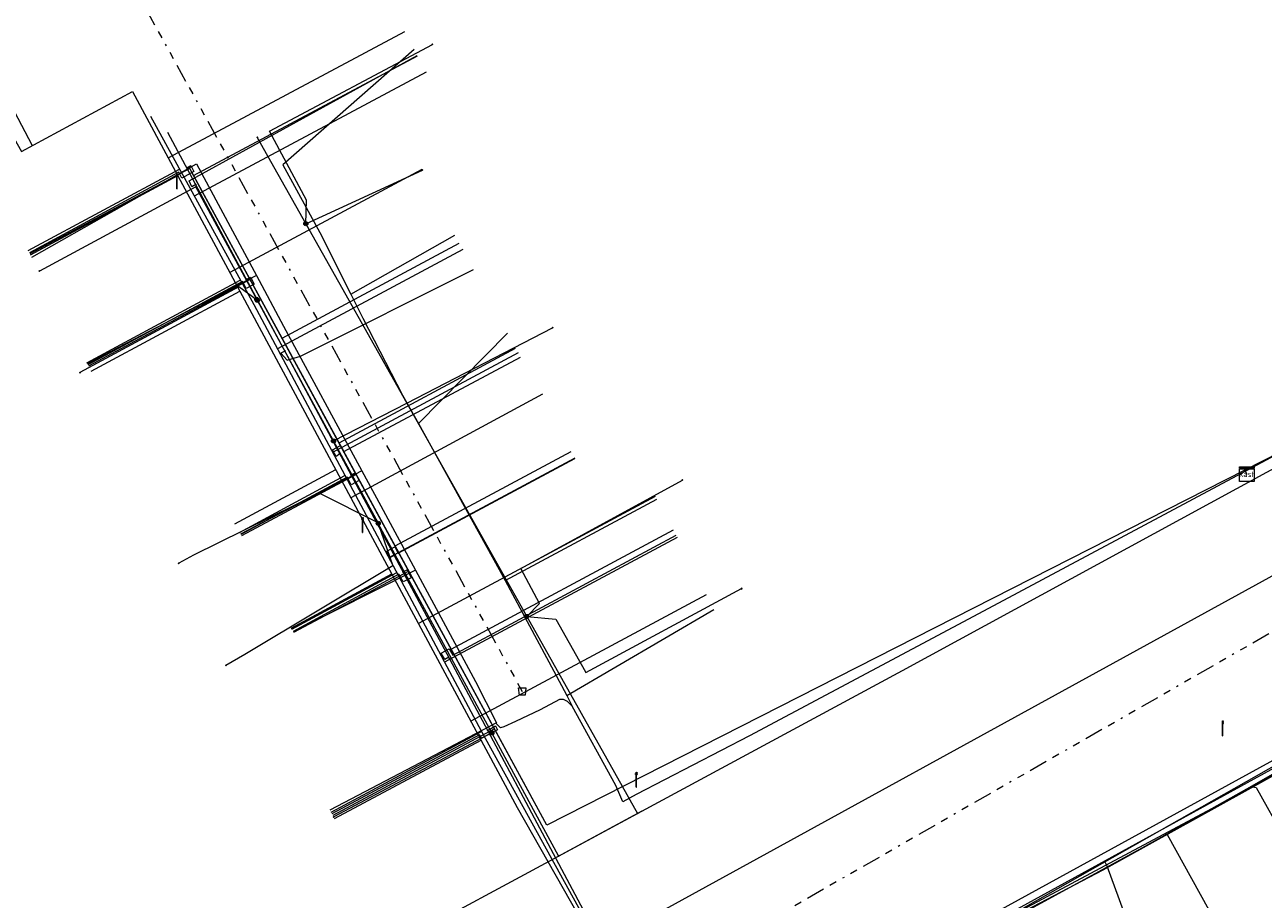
# Model space of a CAD drawing. Header units: metres. Extents: x 154975 to 155642, y 461260 to 461877.
# Tile 20 of 95: x 155309 to 155376, y 461376 to 461423. Entities that reach past the tile are written whole.
import ezdxf
from ezdxf.enums import TextEntityAlignment as Align
from ezdxf.lldxf.tags import DXFTag

# ---------------------------------------------------------------- set-up
doc = ezdxf.new("R2010")
doc.units = ezdxf.units.M
doc.linetypes.add('RI-OVERIG-SO', pattern=[17, 5, -2, 2, -2, 0, -2, 2, -2])
for name, color, linetype, lineweight, true_color in [('B-WE-KL-DATA-G', 3, 'KL-DATA-SO', 18, 0x00ff00), ('B-WE-KL-DATA_HULPSTUK-S', 3, 'Continuous', 18, 0x00ff00), ('B-WE-KL-DATA_KABELBED-G', 3, 'Continuous', 18, 0x00ff00), ('B-WE-KL-DATA_MANTELBUIS-G', 3, 'Continuous', 18, 0x00ff00), ('B-WE-KL-ET_LS-G', 1, 'KL-LS-SO', 18, 0xff0000), ('B-WE-KL-ET_LS-S', 1, 'Continuous', 18, 0xff0000), ('B-WE-KL-GAS_HD-G', 30, 'KL-GAS_HD-SO', 18, 0xff7f00), ('B-WE-KL-GAS_LD-G', 30, 'KL-GAS_LD-SO', 18, 0xff7f00), ('B-WE-KL-WATER-G', 5, 'KL-WATER-SO', 18, 0x0000ff), ('B-WE-KL-WATER_HULPSTUK-S', 5, 'Continuous', 18, 0x0000ff), ('B-WE-RI-VRIJVERVAL-G', 6, 'RI-OVERIG-SO', 18, 0xff00ff), ('B-WE-RI-VRIJVERVAL_HULPSTUK-S', 6, 'Continuous', 18, 0xff00ff)]:
    doc.layers.add(name, color=color, linetype=linetype, lineweight=lineweight, true_color=true_color)
doc.styles.add('NLCS-ISO', font='NLCS-ISO.ttf')
tags = doc.linetypes.add('KL-DATA-SO', pattern='A,4,-1,[101,NLCS.SHX,S=0.5,R=0,X=0,Y=0],-1,4,-1,["D",Standard,S=1,R=0,X=-0.25,Y=-0.5],-1.5', length=12.5).pattern_tags.tags
tags[18] = DXFTag(74, 10)
tags = doc.linetypes.add('KL-GAS_HD-SO', pattern='A,4,-1,[69,NLCS.SHX,S=0.5,R=0,X=0,Y=0],-1,4,-1,["H",Standard,S=1,R=0,X=0,Y=-0.5],-2', length=13).pattern_tags.tags
tags[18] = DXFTag(74, 10)
tags = doc.linetypes.add('KL-GAS_LD-SO', pattern='A,4,-1,[69,NLCS.SHX,S=0.5,R=0,X=0,Y=0],-1,4,-1,["L",Standard,S=1,R=0,X=0.25,Y=-0.5],-2', length=13).pattern_tags.tags
tags[18] = DXFTag(74, 10)
tags = doc.linetypes.add('KL-LS-SO', pattern='A,4,-1,[103,NLCS.SHX,S=0.75,R=0,X=0,Y=0],-1,4,-1,["L",Standard,S=1,R=0,X=0,Y=-0.5],-2', length=13).pattern_tags.tags
tags[18] = DXFTag(74, 10)
doc.linetypes.add('KL-WATER-SO', pattern='A,7,-0.5,[168,NLCS.SHX,S=0.75,R=0,X=0.75,Y=0],-2', length=9.5)

# ---------------------------------------------------------------- blocks, each defined once
blk = doc.blocks.new('SKL-WTB_HULP_KAST-SO')
at = {"color": 0, "linetype": 'ByBlock', "lineweight": 18}
for points in [[(-2, 2), (2, 2), (2, 1.68), (-2, 1.68)], [(-2, 1.52), (2, 1.52), (2, -2), (-2, -2)]]:
    blk.add_lwpolyline(points, close=True, dxfattribs=at)
at = {"color": 0, "linetype": 'ByBlock', "lineweight": 18, "style": 'NLCS-ISO'}
blk.add_text('kast', height=1.5, dxfattribs=at).set_placement((0, 0), align=Align.MIDDLE_CENTER)
at = {"color": 0, "linetype": 'ByBlock', "lineweight": 18, "style": 'NLCS-ISO', "flags": 1}
for tag, p in [('TYPE', (2.5, 0)), ('OMSCHRIJVING', (2.5, -3)), ('LABEL', (2.5, -1.5))]:
    blk.add_attdef(tag, p, '', height=1, dxfattribs=at)
blk = doc.blocks.new('SKL-WTB_HULP_OVERIG-SO')
at = {"color": 0, "linetype": 'ByBlock', "lineweight": 18}
for points in [[(-0.14, 0.14), (0.14, -0.14)], [(0.14, 0.14), (-0.14, -0.14)]]:
    blk.add_lwpolyline(points, dxfattribs=at)
at = {"color": 0, "linetype": 'ByBlock', "lineweight": 18, "style": 'NLCS-ISO', "flags": 1}
for tag, p in [('TYPE', (1.5, 0)), ('OMSCHRIJVING', (1.5, -3)), ('LABEL', (1.5, -1.5))]:
    blk.add_attdef(tag, p, '', height=1, dxfattribs=at)
blk = doc.blocks.new('SKL-WTB_HULP_MOF-SO')
at = {"linetype": 'ByBlock', "lineweight": 18}
h = blk.add_hatch(color=0, dxfattribs=at)
h.dxf.hatch_style = 1
h.paths.add_polyline_path([(-0.5625, 0, 1), (0.5625, 0, 1)])
at = {"color": 0, "linetype": 'ByBlock', "lineweight": 18}
blk.add_circle((0, 0), 0.5625, dxfattribs=at)
at = {"color": 0, "linetype": 'ByBlock', "lineweight": 18, "style": 'NLCS-ISO', "flags": 1}
for tag, p in [('TYPE', (1.5, 0)), ('OMSCHRIJVING', (1.5, -3)), ('LABEL', (1.5, -1.5))]:
    blk.add_attdef(tag, p, '', height=1, dxfattribs=at)
blk = doc.blocks.new('SRI-HULP_AFVOER_OPVANG-SO')
at = {"color": 0, "linetype": 'ByBlock', "lineweight": 18}
blk.add_lwpolyline([(-0.75, -1), (-1, 1), (1, 1), (0.75, -1)], close=True, dxfattribs=at)
at = {"color": 0, "linetype": 'ByBlock', "lineweight": 18, "style": 'NLCS-ISO', "flags": 1}
for tag, p in [('TYPE', (1.5, 0)), ('OMSCHRIJVING', (1.5, -3)), ('LABEL', (1.5, -1.5))]:
    blk.add_attdef(tag, p, '', height=1, dxfattribs=at)
blk = doc.blocks.new('SKL-ET_LS_MAST-SO')
for p, q in [((-0.05, 2.07), (0.05, 2.07)), ((-0.05, -2), (0.05, -2))]:
    blk.add_line(p, q)
for points in [[(-0.18, 1.76), (-0.22, 1.76), (-0.22, 1.84), (-0.18, 1.84), (-0.18, 1.79)], [(-0.18, 1.49), (-0.22, 1.49), (-0.22, 1.57), (-0.18, 1.57), (-0.18, 1.52)], [(-0.18, 1.79), (-0.05, 1.79)], [(-0.18, 1.76), (-0.05, 1.76)], [(-0.18, 1.52), (-0.05, 1.52)], [(-0.18, 1.49), (-0.05, 1.49)], [(-0.05, -2), (-0.05, 2.07)], [(0.05, -2), (0.05, 2.07)], [(0.18, 1.92), (0.05, 1.92)], [(0.18, 1.89), (0.05, 1.89)], [(0.18, 1.66), (0.05, 1.66)], [(0.18, 1.63), (0.05, 1.63)], [(0.18, 1.39), (0.05, 1.39)], [(0.18, 1.36), (0.05, 1.36)], [(0.18, 1.89), (0.22, 1.89), (0.22, 1.97), (0.18, 1.97), (0.18, 1.92)], [(0.18, 1.63), (0.22, 1.63), (0.22, 1.71), (0.18, 1.71), (0.18, 1.66)], [(0.18, 1.36), (0.22, 1.36), (0.22, 1.44), (0.18, 1.44), (0.18, 1.39)]]:
    blk.add_lwpolyline(points)

msp = doc.modelspace()

# ---------------------------------------------------------------- linework, layer by layer
at = {"layer": 'B-WE-KL-DATA-G', "ltscale": 0.2, "flags": 128}
for points in [[(155375.387, 461398.873), (155375.274, 461399.095), (155389.66, 461406.416), (155407.768, 461416.113), (155394.787, 461439.459), (155389.325, 461448.92), (155388.079, 461451.257), (155399.608, 461457.463)], [(155375.387, 461398.873), (155375.274, 461399.095), (155389.66, 461406.416), (155407.768, 461416.113), (155394.787, 461439.459), (155389.325, 461448.92), (155385.565, 461455.975), (155379.924, 461452.91)], [(155260.858, 461320.685), (155261.493, 461321.02), (155279.762, 461330.649), (155280.323, 461330.945), (155307.684, 461345.365), (155312.413, 461347.858), (155312.549, 461347.931), (155346.775, 461366.345), (155346.908, 461366.417), (155353.223, 461369.845), (155354.18, 461370.382), (155354.753, 461370.532), (155355.208, 461370.614), (155355.487, 461370.757), (155369.686, 461378.495), (155376.54, 461382.324), (155382.154, 461385.391), (155386.007, 461387.497), (155387.454, 461388.323), (155413.253, 461403.048), (155416.329, 461404.852), (155417.879, 461405.734), (155441.9, 461420.257), (155451.639, 461426.146), (155452.497, 461426.719), (155454.183, 461427.781), (155462.99, 461433.327), (155468.143, 461436.684), (155471.978, 461439.288), (155474.142, 461440.823), (155477.295, 461443.124), (155481.362, 461446.093), (155488.531, 461451.335), (155488.856, 461450.901)], [(155375.387, 461398.873), (155375.274, 461399.095), (155389.66, 461406.416), (155407.768, 461416.113), (155394.787, 461439.459), (155389.325, 461448.92), (155388.764, 461449.973), (155380.041, 461445.233)], [(155399.942, 461449.354), (155391.651, 461444.892), (155394.787, 461439.459), (155407.768, 461416.113), (155389.66, 461406.416), (155375.274, 461399.095), (155375.387, 461398.873)], [(155400.559, 461448.208), (155392.302, 461443.764), (155394.787, 461439.459), (155407.768, 461416.113), (155389.66, 461406.416), (155375.274, 461399.095), (155375.387, 461398.873)], [(155406.634, 461444.411), (155395.411, 461438.336), (155407.768, 461416.113), (155389.66, 461406.416), (155375.274, 461399.095), (155375.387, 461398.873)], [(155386.261, 461433.562), (155395.339, 461438.466), (155407.768, 461416.113), (155389.66, 461406.416), (155375.274, 461399.095), (155375.387, 461398.873)], [(155392.206, 461430.068), (155398.206, 461433.309), (155407.768, 461416.113), (155389.66, 461406.416), (155375.274, 461399.095), (155375.387, 461398.873)], [(155375.387, 461398.873), (155375.274, 461399.095), (155389.66, 461406.416), (155407.768, 461416.113), (155401.729, 461426.973), (155412.794, 461432.963)], [(155392.919, 461428.749), (155398.935, 461431.999), (155407.768, 461416.113), (155389.66, 461406.416), (155375.274, 461399.095), (155375.387, 461398.873)], [(155375.387, 461398.873), (155375.274, 461399.095), (155389.66, 461406.416), (155407.768, 461416.113), (155402.666, 461425.288), (155393.424, 461420.298)], [(155375.387, 461398.873), (155375.274, 461399.095), (155389.66, 461406.416), (155407.768, 461416.113), (155405.192, 461420.746), (155413.068, 461424.924)], [(155329.957, 461422.038), (155322.805, 461415.752), (155324.813, 461412.07), (155326.505, 461408.695)], [(155375.387, 461398.873), (155375.274, 461399.095), (155337.205, 461379.723), (155317.927, 461415.179), (155330.141, 461421.693)], [(155309.101, 461410.718), (155318.089, 461415.806), (155321.356, 461409.717)], [(155406.486, 461415.781), (155398.225, 461411.271), (155361.565, 461391.692), (155348.253, 461384.612), (155342.079, 461381.401), (155341.354, 461381.007), (155340.957, 461381.898), (155338.589, 461386.217)], [(155375.387, 461398.873), (155375.274, 461399.095), (155337.205, 461379.723), (155317.72, 461415.56), (155309.001, 461410.894)], [(155326.505, 461408.695), (155332.187, 461411.923)], [(155375.387, 461398.873), (155375.274, 461399.095), (155337.205, 461379.723), (155322.757, 461406.296), (155332.424, 461411.481)], [(155321.356, 461409.717), (155312.128, 461404.9)], [(155321.356, 461409.717), (155322.839, 461406.953), (155327.104, 461399.057)], [(155375.387, 461398.873), (155375.274, 461399.095), (155337.205, 461379.723), (155321.016, 461409.498), (155312.194, 461404.778)], [(155326.505, 461408.695), (155327.159, 461407.389), (155329.335, 461403.197), (155330.196, 461401.641)], [(155330.196, 461401.641), (155335.057, 461406.572)], [(155375.387, 461398.873), (155375.274, 461399.095), (155337.205, 461379.723), (155325.862, 461400.585), (155335.496, 461405.753)], [(155401.111, 461395.961), (155400.953, 461396.216), (155394.314, 461392.114), (155389.609, 461389.506), (155382.175, 461402.607), (155375.274, 461399.095), (155375.387, 461398.873)], [(155330.196, 461401.641), (155334.609, 461393.681), (155334.934, 461393.075)], [(155375.387, 461398.873), (155375.274, 461399.095), (155337.205, 461379.723), (155328.919, 461394.962), (155338.533, 461400.115)], [(155327.104, 461399.057), (155320.495, 461395.601)], [(155375.387, 461398.873), (155375.274, 461399.095), (155337.205, 461379.723), (155326.796, 461398.867), (155320.535, 461395.517)], [(155375.387, 461398.873), (155375.274, 461399.095), (155337.205, 461379.723), (155329.663, 461393.595), (155323.386, 461390.236)], [(155375.387, 461398.873), (155375.274, 461399.095), (155337.205, 461379.723), (155334.344, 461384.985), (155325.524, 461380.266)], [(155327.104, 461399.057), (155328.138, 461397.143), (155330.032, 461393.635)], [(155375.387, 461398.873), (155375.274, 461399.095), (155337.205, 461379.723), (155331.979, 461389.334), (155344.105, 461395.837)], [(155334.934, 461393.075), (155343.196, 461397.523)], [(155401.111, 461395.961), (155400.953, 461396.216), (155394.314, 461392.114), (155367.529, 461377.268), (155346.848, 461366.44), (155327.362, 461355.589), (155322.565, 461353.068), (155325.674, 461347.338)], [(155401.111, 461395.961), (155400.953, 461396.216), (155394.314, 461392.114), (155367.529, 461377.268), (155346.848, 461366.44), (155345.643, 461365.769), (155352.455, 461351.004), (155356.032, 461349.745), (155357.205, 461347.53), (155355.486, 461343.683), (155347.119, 461338.905), (155348.044, 461337.128)], [(155401.111, 461395.961), (155400.953, 461396.216), (155394.314, 461392.114), (155367.529, 461377.268), (155347.9, 461366.991), (155352.372, 461357.232), (155364.081, 461356.33), (155365.434, 461352.957), (155372.006, 461351.945), (155372.532, 461351.028)], [(155401.111, 461395.961), (155400.953, 461396.216), (155394.314, 461392.114), (155371.042, 461379.215), (155374.177, 461373.576)], [(155330.032, 461393.635), (155323.363, 461390.287)], [(155330.032, 461393.635), (155333.304, 461387.572), (155334.448, 461385.309)], [(155334.934, 461393.075), (155337.59, 461388.125), (155338.285, 461386.796)], [(155338.285, 461386.796), (155346.313, 461391.5)], [(155338.285, 461386.796), (155338.589, 461386.217)], [(155338.589, 461386.217), (155338.331, 461386.471), (155338.104, 461386.588), (155337.883, 461386.595), (155336.836, 461386.029), (155335.489, 461385.385), (155334.849, 461385.092), (155334.678, 461385.042), (155334.48, 461385.246), (155334.448, 461385.309)], [(155334.448, 461385.309), (155325.368, 461380.558)]]:
    msp.add_lwpolyline(points, dxfattribs=at)
at = {"layer": 'B-WE-KL-DATA_KABELBED-G', "ltscale": 0.2, "flags": 128}
for points in [[(155324.05, 461412.539), (155324.092, 461413.819), (155322.076, 461417.585), (155330.958, 461422.325)], [(155443.803, 461421.909), (155430.074, 461413.323), (155427.757, 461411.937), (155416.179, 461405.32), (155382.683, 461386.176), (155380.955, 461385.188), (155376.701, 461382.757), (155347.002, 461366.447)], [(155317.927, 461415.179), (155330.141, 461421.693)], [(155321.402, 461417.246), (155324.05, 461412.539), (155329.556, 461402.753), (155336.103, 461391.117), (155340.471, 461383.354), (155342.148, 461380.371)], [(155342.148, 461380.37), (155356.606, 461388.17), (155408.448, 461416.392)], [(155317.927, 461415.179), (155317.72, 461415.56), (155309.001, 461410.894)], [(155321.016, 461409.498), (155317.927, 461415.179)], [(155324.05, 461412.539), (155330.409, 461415.463)], [(155321.407, 461408.356), (155318.046, 461414.551), (155309.513, 461409.955)], [(155337.844, 461378.05), (155336.239, 461381.013), (155334.203, 461384.767), (155328.004, 461396.194), (155327.991, 461396.217), (155325.564, 461400.692), (155321.407, 461408.356), (155318.046, 461414.551)], [(155322.757, 461406.296), (155332.424, 461411.481)], [(155321.407, 461408.356), (155320.4, 461409.104), (155311.731, 461404.421)], [(155321.016, 461409.498), (155312.194, 461404.778)], [(155322.757, 461406.296), (155321.016, 461409.498)], [(155325.862, 461400.585), (155322.757, 461406.296)], [(155325.564, 461400.692), (155329.556, 461402.753), (155337.516, 461406.864)], [(155325.862, 461400.585), (155335.496, 461405.753)], [(155382.175, 461402.607), (155375.274, 461399.095)], [(155326.796, 461398.867), (155325.862, 461400.585)], [(155328.919, 461394.962), (155338.533, 461400.115)], [(155326.796, 461398.867), (155320.535, 461395.517)], [(155328.919, 461394.962), (155326.796, 461398.867)], [(155375.274, 461399.095), (155337.205, 461379.723), (155334.344, 461384.985)], [(155375.387, 461398.873), (155375.274, 461399.095)], [(155336.103, 461391.117), (155336.797, 461391.823), (155335.778, 461393.728), (155344.594, 461398.556)], [(155327.991, 461396.217), (155324.781, 461397.85), (155317.927, 461394.462), (155317.116, 461394.017)], [(155328.004, 461396.194), (155328.805, 461393.886), (155320.725, 461389.04), (155319.693, 461388.443)], [(155331.979, 461389.334), (155344.105, 461395.837)], [(155329.663, 461393.595), (155328.919, 461394.962)], [(155329.663, 461393.595), (155323.386, 461390.236)], [(155331.979, 461389.334), (155329.663, 461393.595)], [(155336.103, 461391.117), (155337.698, 461390.976), (155339.139, 461388.385), (155339.328, 461388.059), (155347.821, 461392.64)], [(155389.609, 461389.506), (155371.042, 461379.215)], [(155334.344, 461384.985), (155331.979, 461389.334)], [(155334.344, 461384.985), (155325.524, 461380.266)], [(155334.203, 461384.767), (155325.571, 461380.178)], [(155337.125, 461377.661), (155342.405, 461380.509)], [(155337.844, 461378.049), (155342.148, 461380.37)], [(155371.042, 461379.215), (155367.529, 461377.268), (155347.9, 461366.991)], [(155371.042, 461379.215), (155374.177, 461373.576)], [(155273.226, 461343.657), (155281.797, 461347.988), (155329.202, 461373.388), (155337.844, 461378.049)]]:
    msp.add_lwpolyline(points, dxfattribs=at)
at = {"layer": 'B-WE-KL-DATA_MANTELBUIS-G', "ltscale": 0.2, "flags": 128}
msp.add_lwpolyline([(155337.125, 461377.661), (155342.405, 461380.509)], dxfattribs=at)
at = {"layer": 'B-WE-KL-ET_LS-G', "ltscale": 0.2, "flags": 128}
for points in [[(155302.877, 461435.293), (155303.025, 461435.018), (155303.284, 461434.391), (155303.477, 461433.739), (155303.602, 461433.072), (155303.656, 461432.394), (155303.627, 461431.543), (155303.487, 461430.703), (155303.24, 461429.887), (155302.889, 461429.11), (155302.442, 461428.387), (155302.112, 461427.962), (155306.048, 461420.862), (155308.532, 461416.472), (155314.604, 461419.749), (155320.456, 461408.866), (155335.588, 461380.7), (155340.61, 461371.854), (155342.855, 461368.554), (155344.733, 461366.162)], [(155329.441, 461423.006), (155316.552, 461416.13)], [(155309.135, 461416.797), (155308.156, 461418.656), (155297.14, 461412.75)], [(155309.038, 461410.835), (155317.067, 461415.172)], [(155330.387, 461415.495), (155319.91, 461409.881)], [(155312.347, 461404.494), (155320.456, 461408.866)], [(155336.964, 461403.238), (155326.51, 461397.595)], [(155409.183, 461401.293), (155391.495, 461391.316), (155347.492, 461367.177)], [(155320.187, 461396.17), (155325.682, 461399.136)], [(155343.119, 461397.668), (155330.195, 461390.738)], [(155323.257, 461390.484), (155328.74, 461393.445)], [(155345.889, 461392.288), (155333.063, 461385.399)], [(155325.618, 461380.09), (155333.615, 461384.37)]]:
    msp.add_lwpolyline(points, dxfattribs=at)
at = {"layer": 'B-WE-KL-GAS_HD-G', "ltscale": 0.2, "flags": 128}
msp.add_lwpolyline([(155124.314, 461264.154), (155144.376, 461273.447), (155248.272, 461325.293), (155322.928, 461363.764), (155391.612, 461401.482), (155453.458, 461441.14), (155455.299, 461442.639)], dxfattribs=at)
at = {"layer": 'B-WE-KL-GAS_LD-G', "ltscale": 0.2, "flags": 128}
for points in [[(155330.617, 461420.8), (155317.964, 461414.05)], [(155315.577, 461418.399), (155321.208, 461408.136), (155333.641, 461384.837), (155343.937, 461366.163), (155344.093, 461365.861)], [(155308.91, 461411.072), (155317.155, 461415.525)], [(155332.612, 461411.13), (155322.503, 461405.709)], [(155312.1, 461404.953), (155320.477, 461409.469)], [(155335.637, 461405.489), (155325.516, 461400.062)], [(155375.389, 461381.715), (155396.933, 461393.983), (155402.433, 461397.071), (155413.292, 461403.41)], [(155338.721, 461399.755), (155328.582, 461394.318)], [(155320.439, 461395.704), (155326.186, 461398.807)], [(155344.318, 461395.432), (155331.621, 461388.623)], [(155323.289, 461390.425), (155329.011, 461393.514)], [(155325.43, 461380.443), (155333.641, 461384.837)], [(155373.481, 461380.641), (155375.389, 461381.715)], [(155375.619, 461381.846), (155375.909, 461381.781)], [(155375.909, 461381.781), (155378.987, 461376.261)], [(155345.181, 461365.512), (155346.795, 461366.38), (155373.481, 461380.641)]]:
    msp.add_lwpolyline(points, dxfattribs=at)
at = {"layer": 'B-WE-KL-WATER-G', "ltscale": 0.2, "flags": 128}
for points in [[(155318.047, 461414.682), (155317.832, 461414.554), (155317.686, 461414.879), (155330.124, 461421.725)], [(155339.196, 461375.094), (155331.759, 461389.052), (155316.527, 461417.523)], [(155317.563, 461415.587), (155317.782, 461415.708), (155317.95, 461415.394), (155317.293, 461415.031), (155317.123, 461415.35), (155308.976, 461410.949)], [(155322.908, 461405.595), (155322.683, 461405.487), (155323.029, 461405.089), (155323.759, 461405.316), (155333.192, 461410.049)], [(155320.818, 461409.503), (155321.037, 461409.624), (155321.239, 461409.246), (155320.803, 461409.001), (155320.597, 461409.385), (155312.163, 461404.837)], [(155325.907, 461399.989), (155325.7, 461399.846), (155325.506, 461400.21), (155325.947, 461400.446), (155326.128, 461400.107), (155335.755, 461405.27)], [(155346.301, 461366.109), (155362.644, 461374.902), (155402.588, 461397.551), (155412.358, 461403.181)], [(155328.873, 461394.446), (155328.651, 461394.33), (155328.463, 461394.682), (155328.903, 461394.918), (155329.093, 461394.564), (155338.733, 461399.733)], [(155326.525, 461398.834), (155326.744, 461398.956), (155326.971, 461398.531), (155326.531, 461398.293), (155326.305, 461398.716), (155320.504, 461395.583)], [(155331.845, 461388.891), (155331.627, 461388.768), (155331.442, 461389.114), (155331.881, 461389.353), (155332.065, 461389.009), (155344.256, 461395.547)], [(155329.355, 461393.543), (155329.576, 461393.662), (155329.806, 461393.231), (155329.364, 461392.999), (155329.135, 461393.425), (155323.354, 461390.304)], [(155333.971, 461384.9), (155334.403, 461385.154), (155334.518, 461384.937), (155333.633, 461384.471), (155333.532, 461384.661), (155325.477, 461380.354)], [(155367.637, 461377.733), (155367.76, 461377.516), (155370.645, 461369.618), (155371.519, 461370.104)]]:
    msp.add_lwpolyline(points, dxfattribs=at)
at = {"layer": 'B-WE-RI-VRIJVERVAL-G', "ltscale": 0.2, "flags": 128}
for points in [[(155311.94, 461430.39), (155335.86, 461387.03)], [(155388.73, 461397.13), (155345.05, 461372.08)]]:
    msp.add_lwpolyline(points, dxfattribs=at)

# ---------------------------------------------------------------- block references
at = {"layer": 'B-WE-KL-DATA_HULPSTUK-S', "xscale": 0.2, "yscale": 0.2, "zscale": 0.2}
for name, p in [('SKL-WTB_HULP_OVERIG-SO', (155330.958, 461422.325)), ('SKL-WTB_HULP_OVERIG-SO', (155321.402, 461417.246)), ('SKL-WTB_HULP_OVERIG-SO', (155330.409, 461415.463)), ('SKL-WTB_HULP_OVERIG-SO', (155318.046, 461414.551)), ('SKL-WTB_HULP_MOF-SO', (155324.05, 461412.539)), ('SKL-WTB_HULP_MOF-SO', (155324.051, 461412.538)), ('SKL-WTB_HULP_OVERIG-SO', (155324.05, 461412.539)), ('SKL-WTB_HULP_OVERIG-SO', (155324.05, 461412.539)), ('SKL-WTB_HULP_OVERIG-SO', (155309.513, 461409.955)), ('SKL-WTB_HULP_MOF-SO', (155321.378, 461408.408)), ('SKL-WTB_HULP_MOF-SO', (155321.407, 461408.356)), ('SKL-WTB_HULP_OVERIG-SO', (155321.407, 461408.356)), ('SKL-WTB_HULP_OVERIG-SO', (155321.407, 461408.356)), ('SKL-WTB_HULP_OVERIG-SO', (155337.516, 461406.864)), ('SKL-WTB_HULP_OVERIG-SO', (155311.731, 461404.421)), ('SKL-WTB_HULP_MOF-SO', (155325.564, 461400.692)), ('SKL-WTB_HULP_OVERIG-SO', (155325.564, 461400.691)), ('SKL-WTB_HULP_KAST-SO', (155375.387, 461398.873)), ('SKL-WTB_HULP_OVERIG-SO', (155344.594, 461398.556)), ('SKL-WTB_HULP_MOF-SO', (155328.004, 461396.194)), ('SKL-WTB_HULP_OVERIG-SO', (155327.991, 461396.217)), ('SKL-WTB_HULP_OVERIG-SO', (155328.004, 461396.194)), ('SKL-WTB_HULP_OVERIG-SO', (155317.116, 461394.017)), ('SKL-WTB_HULP_OVERIG-SO', (155347.821, 461392.64)), ('SKL-WTB_HULP_MOF-SO', (155336.103, 461391.117)), ('SKL-WTB_HULP_OVERIG-SO', (155336.103, 461391.117)), ('SKL-WTB_HULP_OVERIG-SO', (155336.103, 461391.117)), ('SKL-WTB_HULP_OVERIG-SO', (155319.693, 461388.443)), ('SKL-WTB_HULP_MOF-SO', (155334.203, 461384.766)), ('SKL-WTB_HULP_OVERIG-SO', (155334.203, 461384.767)), ('SKL-WTB_HULP_OVERIG-SO', (155325.571, 461380.178)), ('SKL-WTB_HULP_OVERIG-SO', (155342.148, 461380.371)), ('SKL-WTB_HULP_OVERIG-SO', (155342.148, 461380.37)), ('SKL-WTB_HULP_OVERIG-SO', (155342.148, 461380.37)), ('SKL-WTB_HULP_OVERIG-SO', (155337.844, 461378.05)), ('SKL-WTB_HULP_OVERIG-SO', (155337.844, 461378.049)), ('SKL-WTB_HULP_OVERIG-SO', (155337.844, 461378.049))]:
    msp.add_blockref(name, p, dxfattribs=at)
at = {"layer": 'B-WE-KL-ET_LS-S', "xscale": 0.2, "yscale": 0.2, "zscale": 0.2}
for p in [(155317.024, 461414.847), (155327.152, 461396.104), (155374.072, 461385.008), (155342.087, 461382.203)]:
    msp.add_blockref('SKL-ET_LS_MAST-SO', p, dxfattribs=at)
at = {"layer": 'B-WE-KL-WATER_HULPSTUK-S', "xscale": 0.2, "yscale": 0.2, "zscale": 0.2}
for p in [(155317.563, 461415.587), (155318.047, 461414.682), (155320.818, 461409.503), (155322.908, 461405.595), (155325.907, 461399.989), (155326.525, 461398.834), (155328.873, 461394.446), (155329.355, 461393.543), (155331.845, 461388.891), (155333.971, 461384.9), (155367.637, 461377.733)]:
    msp.add_blockref('SKL-WTB_HULP_OVERIG-SO', p, dxfattribs=at)
at = {"layer": 'B-WE-RI-VRIJVERVAL_HULPSTUK-S', "xscale": 0.2, "yscale": 0.2, "zscale": 0.2}
msp.add_blockref('SRI-HULP_AFVOER_OPVANG-SO', (155335.86, 461387.03), dxfattribs=at)

doc.saveas('drawing.dxf')
